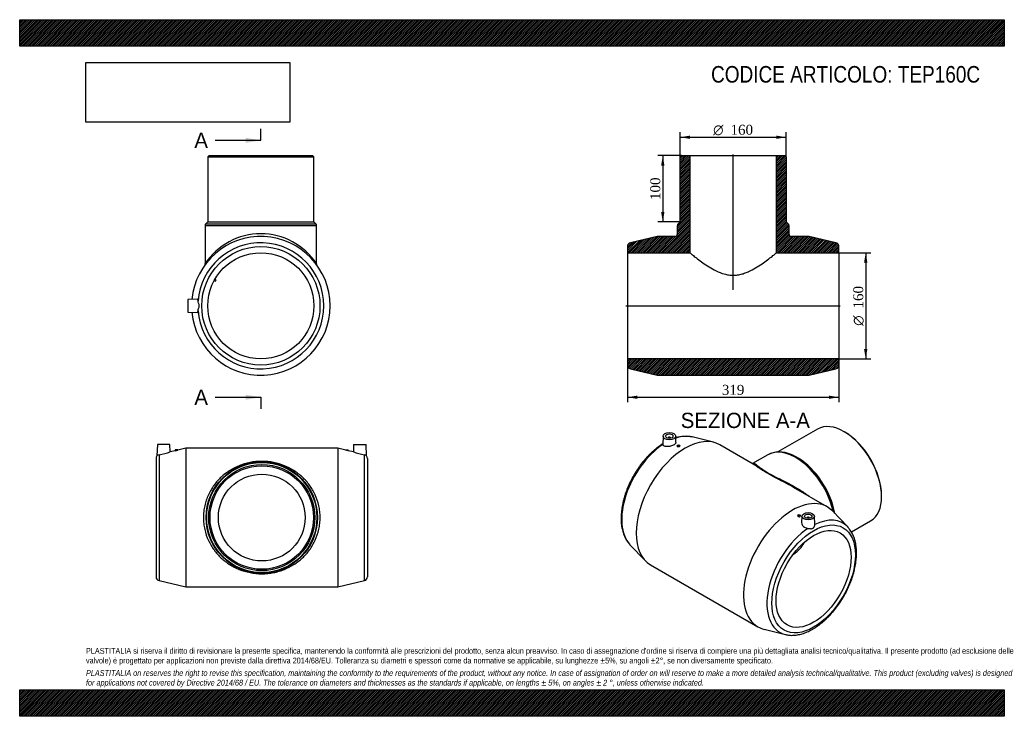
# Model space of a CAD drawing. Header units: millimetres. Extents: x 0 to 1485, y 0 to 1050.
import ezdxf
from ezdxf.enums import TextEntityAlignment as Align
from ezdxf.lldxf.tags import DXFTag

# ---------------------------------------------------------------- set-up
doc = ezdxf.new("R2010")
doc.units = ezdxf.units.MM
doc.header["$LTSCALE"] = 5
for name, color, linetype in [('Default', 7, 'Continuous'), ('DV4_Default', 7, 'Continuous'), ('TEP160C', 7, 'Continuous')]:
    doc.layers.add(name, color=color, linetype=linetype)
doc.styles.add('SEACAD_Solid_Edge_ANSI', font='seans.ttf')
doc.styles.add('SEACAD_Solid_Edge_ANSI1_Symbols', font='semeca1.ttf')
doc.styles.add('SEACAD_Times_New_Roman', font='times.ttf')
tags = doc.linetypes.add('CENTER2', pattern=[28.575, 19.05, -3.175, 3.175, -3.175]).pattern_tags.tags
tags[10:11] = [DXFTag(74, 4), DXFTag(75, 0), DXFTag(340, '0'), DXFTag(46, 0.0), DXFTag(50, 0.0), DXFTag(44, 0.0), DXFTag(45, 0.0)]
tags[8:9] = [DXFTag(74, 4), DXFTag(75, 0), DXFTag(340, '0'), DXFTag(46, 0.0), DXFTag(50, 0.0), DXFTag(44, 0.0), DXFTag(45, 0.0)]
tags[6:7] = [DXFTag(74, 4), DXFTag(75, 0), DXFTag(340, '0'), DXFTag(46, 0.0), DXFTag(50, 0.0), DXFTag(44, 0.0), DXFTag(45, 0.0)]
tags[4:5] = [DXFTag(74, 4), DXFTag(75, 0), DXFTag(340, '0'), DXFTag(46, 0.0), DXFTag(50, 0.0), DXFTag(44, 0.0), DXFTag(45, 0.0)]
doc.dimstyles.new('ANSImm', dxfattribs={"dimtxt": 15, "dimasz": 15, "dimexe": 7.5, "dimexo": 0, "dimgap": 3.75, "dimtad": 1, "dimdsep": 46, "dimtxsty": 'SEACAD_Times_New_Roman', "dimblk1": '_SE_FILLED', "dimblk2": '_SE_FILLED', "dimsah": 1, "dimcen": 7.5, "dimazin": 0, "dimtfac": 0.85, "dimtdec": 3, "dimtofl": 0, "dimtmove": 0, "dimatfit": 3, "dimfxl": 1, "dimarcsym": 0})
picture_1 = doc.add_image_def('image1.jpg', size_in_pixel=(4302, 1260))

# ---------------------------------------------------------------- blocks, each defined once
blk = doc.blocks.new('SE')
at = {"layer": 'TEP160C', "color": 7, "linetype": 'Continuous'}
for p, q in [((207.6, 409.6), (207, 392.6)), ((226.6, 409.6), (207.6, 409.6)), ((227, 398.5), (226.6, 409.6)), ((238.6, 401.6), (234.6, 401.6)), ((234.6, 401.6), (234.6, 400.3)), ((250.6, 404.1), (238.6, 401.2)), ((238.6, 401.3), (238.6, 401.6)), ((250.6, 404.1), (250.6, 195.1)), ((479.6, 404.1), (250.6, 404.1)), ((479.6, 404.1), (479.6, 195.1)), ((491.7, 401.2), (479.6, 404.1)), ((491.6, 401.6), (495.6, 401.6)), ((491.6, 401.6), (491.6, 401.3)), ((495.6, 400.3), (495.6, 401.6)), ((503.6, 409.6), (503.2, 398.5)), ((503.6, 409.6), (522.6, 409.6)), ((523.2, 392.6), (522.6, 409.6)), ((205.6, 388.7), (205.6, 210.4)), ((210.3, 394.3), (210.3, 204.6)), ((234.6, 400.3), (227, 398.5)), ((503.3, 398.5), (495.6, 400.3)), ((520, 204.6), (520, 394.3)), ((524.6, 388.7), (524.6, 210.4)), ((210.3, 204.6), (250.6, 195.1)), ((250.6, 195.1), (479.6, 195.1)), ((479.6, 195.1), (520, 204.6))]:
    blk.add_line(p, q, dxfattribs=at)
for radius in [84, 83.1, 80, 78, 65.4]:
    blk.add_circle((365.1, 299.6), radius, dxfattribs=at)
for centre, radius, start, end in [((211.5, 507.6), 109.7, 282.1679, 284.3136), ((211.6, 388.7), 6, 139.7896, 180), ((211.1, 388.8), 5.52, 98.5723, 137.062), ((192.7, 499.1), 106.3, 279.4842, 288.8145), ((537.5, 499.1), 106.3, 251.1855, 260.5158), ((519.2, 388.8), 5.52, 42.938, 81.4277), ((518.6, 388.7), 6, 0, 40.1833), ((211.6, 210.4), 6, 180, 256.7592), ((518.6, 210.4), 6, 283.2408, 0)]:
    blk.add_arc(centre, radius, start, end, dxfattribs=at)
for points, knots in [([(495.6, 400.3), (495.6, 400.3), (495.6, 400.3), (495.6, 400.3), (495.4, 400.4), (494.6, 400.5), (494.1, 400.7), (493, 400.9), (492.5, 401), (491.8, 401.2), (491.6, 401.3), (491.6, 401.3)], [0.1193909, 0.1193909, 0.1193909, 0.1193909, 0.125, 0.125, 0.25, 0.25, 0.375, 0.375, 0.5, 0.5, 0.6196019, 0.6196019, 0.6196019, 0.6196019]), ([(277.1, 299.6), (277.1, 302.6), (277.3, 305.6), (278, 311.6), (278.5, 314.5), (279.7, 320.3), (280.5, 323.1), (282.4, 328.6), (283.5, 331.3), (287.1, 339.1), (289.9, 344), (294.8, 350.6), (296.6, 352.8), (300.2, 356.8), (302.1, 358.8), (308, 364.2), (312.2, 367.5), (321.3, 373.3), (326.1, 375.7), (333.8, 378.8), (336.4, 379.7), (341.9, 381.4), (344.7, 382.1), (350.4, 383.2), (353.3, 383.6), (359.2, 384.2), (362.3, 384.3), (368.2, 384.3), (371.2, 384.2), (377.1, 383.6), (380.1, 383.1), (388.6, 381.4), (394, 379.8), (404.3, 375.6), (409.1, 373.2), (418.1, 367.4), (422.4, 364.2), (430.3, 356.8), (433.9, 352.8), (438.7, 346.2), (440.2, 343.9), (443, 339.1), (444.4, 336.5), (448, 328.7), (449.9, 323.2), (451.8, 314.6), (452.3, 311.6), (453, 305.6), (453.1, 302.7), (453.1, 296.7), (453, 293.7), (452.3, 287.7), (451.8, 284.8), (449.9, 276.1), (448.1, 270.7), (443.3, 260.2), (440.4, 255.4), (433.9, 246.4), (430.3, 242.3), (422.4, 235), (418.2, 231.7), (409.1, 225.9), (404.2, 223.5), (396.6, 220.4), (393.9, 219.4), (388.5, 217.8), (385.7, 217.1), (380, 216), (377.1, 215.6), (371.1, 215), (368.1, 214.8), (362.1, 214.8), (359.1, 215), (353.2, 215.6), (350.3, 216), (341.7, 217.7), (336.3, 219.3), (328.6, 222.4), (326.1, 223.6), (321.3, 226.1), (318.9, 227.4), (312.2, 231.7), (307.9, 234.9), (300, 242.3), (296.4, 246.3), (290, 255.2), (287.1, 259.9), (282.3, 270.4), (280.4, 275.9), (278.5, 284.6), (278, 287.5), (277.3, 293.5), (277.1, 296.5), (277.1, 299.6)], [0, 0, 0, 0, 0.015625, 0.015625, 0.03125, 0.03125, 0.046875, 0.046875, 0.0625, 0.0625, 0.09375, 0.09375, 0.109375, 0.109375, 0.125, 0.125, 0.15625, 0.15625, 0.1875, 0.1875, 0.203125, 0.203125, 0.21875, 0.21875, 0.234375, 0.234375, 0.25, 0.25, 0.265625, 0.265625, 0.28125, 0.28125, 0.3125, 0.3125, 0.34375, 0.34375, 0.375, 0.375, 0.40625, 0.40625, 0.421875, 0.421875, 0.4375, 0.4375, 0.46875, 0.46875, 0.484375, 0.484375, 0.5, 0.5, 0.515625, 0.515625, 0.53125, 0.53125, 0.5625, 0.5625, 0.59375, 0.59375, 0.625, 0.625, 0.65625, 0.65625, 0.6875, 0.6875, 0.703125, 0.703125, 0.71875, 0.71875, 0.734375, 0.734375, 0.75, 0.75, 0.765625, 0.765625, 0.78125, 0.78125, 0.8125, 0.8125, 0.828125, 0.828125, 0.84375, 0.84375, 0.875, 0.875, 0.90625, 0.90625, 0.9375, 0.9375, 0.96875, 0.96875, 0.984375, 0.984375, 1, 1, 1, 1])]:
    blk.add_open_spline(points, degree=3, knots=knots, dxfattribs=at)
blk = doc.blocks.new('SE1')
at = {"layer": 'TEP160C', "color": 7, "linetype": 'Continuous'}
for p, q in [((1203.3, 433), (1143.6, 398.5)), ((970.4, 422.4), (969.9, 409.9)), ((977.9, 419.7), (977.9, 419.2)), ((981.9, 419.2), (981.9, 419.7)), ((989.8, 412.6), (989.4, 422.4)), ((1046.4, 413.1), (1014, 421)), ((1244.7, 428.2), (1243.3, 429)), ((991.7, 407.8), (991.7, 406.9)), ((995.7, 407.4), (995.7, 407.8)), ((1106.4, 380.1), (1055.9, 409.3)), ((1128.3, 394.3), (1105.4, 381.1)), ((1174, 389), (1171.8, 390.3)), ((1217.8, 315.8), (1167.3, 345)), ((1299.9, 331.1), (1299.9, 332.7)), ((1173.4, 302.9), (1173.4, 302.5)), ((1177.4, 302), (1177.4, 302.9)), ((1179.7, 301.6), (1179.3, 291.9)), ((1187.2, 298.9), (1187.2, 298.4)), ((1191.2, 298.4), (1191.2, 298.9)), ((1199.3, 289.1), (1198.7, 301.6)), ((1248.8, 285.4), (1225.8, 309.5)), ((1254.5, 277.8), (1283.3, 294.4)), ((920.3, 258.7), (943.4, 234.6)), ((951.4, 228.3), (1113.3, 134.8)), ((1122.7, 131.1), (1155.2, 123.2))]:
    blk.add_line(p, q, dxfattribs=at)
for centre, radius, start, end in [((1003.7, 367.2), 54.7, 79.096, 105.0311), ((1146.1, 359.6), 38.9, 63.7585, 117.4464)]:
    blk.add_arc(centre, radius, start, end, dxfattribs=at)
for centre, major_axis, start_param, end_param in [((1243.3, 363.7), (-40, 69.3), 3.141593, 6.283185), ((1003.6, 318.8), (-52.2, -90.5), 3.141593, 6.283185), ((979.9, 419.7), (-2, 0), 2.647628, 6.283185), ((979.9, 419.7), (-2, 0), 0, 0.493965), ((975.1, 335.3), (-47.5, -82.3), 3.308751, 3.709609), ((1244.7, 364.5), (39, -67.5), 0.785398, 2.356194), ((975.1, 335.3), (-47.5, -82.3), 4.004002, 6.110474), ((1170.3, 321.6), (-42, 72.7), 4.211328, 6.283185), ((1171.8, 322.4), (41.6, -72), 2.023431, 2.499813), ((1174, 323.7), (-40, 69.3), 4.14378, 5.497787), ((1171.8, 322.4), (41.6, -72), 1.124306, 2.023431), ((1165.5, 225.3), (-52.2, -90.5), 2.974434, 6.283185), ((1171.8, 322.4), (41.6, -72), 1.036136, 1.124306), ((1189.2, 298.9), (2, 0), 0, 3.635557), ((1189.2, 298.9), (2, 0), 5.789221, 6.283185), ((1194.1, 208.8), (-47.5, -82.3), 2.974434, 3.84998), ((1194.1, 208.8), (-47.5, -82.3), 4.004002, 6.450344), ((1194.1, 208.8), (-47.5, -82.3), -3.315002, -3.308751), ((975.1, 335.3), (-47.5, -82.3), -0.172711, -0.167158), ((1165.5, 225.3), (-52.2, -90.5), 0, 0.167158), ((1194.1, 208.8), (-47.5, -82.3), 0.167158, 0.170919)]:
    blk.add_ellipse(centre, major_axis=major_axis, ratio=0.57735, start_param=start_param, end_param=end_param, dxfattribs=at)
for centre, major_axis in [((979.9, 422.3), (-9.5, 0)), ((979.9, 422.3), (-5.75, 0)), ((993.7, 407.8), (-2, 0)), ((1197.4, 207), (-44.6, -77.2)), ((1175.4, 302.9), (2, 0)), ((1189.2, 301.5), (9.5, 0)), ((1189.2, 301.5), (5.75, 0)), ((1197.4, 207), (-40, -69.3))]:
    blk.add_ellipse(centre, major_axis=major_axis, ratio=0.57735, dxfattribs=at)
for points, knots in [([(969.9, 410.9), (969.1, 410.3), (967, 408.9), (963.8, 406.7), (960.1, 403.9), (956.6, 400.9), (953.1, 397.7), (949.6, 394.4), (946.3, 390.9), (943, 387.2), (939.8, 383.4), (936.8, 379.4), (933.8, 375.3), (930.9, 371.1), (928.2, 366.8), (925.7, 362.5), (923.2, 358), (920.9, 353.5), (918.8, 348.9), (916.8, 344.3), (915, 339.6), (913.4, 335), (911.9, 330.3), (910.6, 325.6), (909.5, 321), (908.6, 316.4), (907.9, 311.8), (907.4, 307.3), (907.1, 302.9), (907, 298.6), (907.1, 294.3), (907.3, 290.2), (907.8, 286.2), (908.6, 282.3), (909.5, 278.6), (910.6, 275), (911.9, 271.6), (913.4, 268.4), (915.1, 265.4), (917, 262.6), (918.7, 260.5), (919.7, 259.4), (920.1, 259)], [0.0100899, 0.0100899, 0.0100899, 0.0100899, 0.0274254, 0.0528466, 0.0782526, 0.1036402, 0.1290081, 0.1543561, 0.1796851, 0.2049967, 0.2302929, 0.255576, 0.2808485, 0.306113, 0.3313722, 0.356629, 0.381886, 0.4071455, 0.4324099, 0.4576822, 0.4829651, 0.5082614, 0.5335738, 0.5589049, 0.5842572, 0.6096325, 0.6350325, 0.6604578, 0.6859081, 0.7113815, 0.7368738, 0.7623781, 0.7878802, 0.8133628, 0.8388043, 0.8641779, 0.8894531, 0.9145976, 0.9395807, 0.9643782, 0.9889766, 1, 1, 1, 1]), ([(989.8, 412.6), (989.9, 412.3), (989.8, 412), (989.3, 410.9), (988.3, 410.1), (985.5, 408.4), (983.7, 407.7), (979.9, 406.7), (978, 406.4), (974.4, 406.5), (972.9, 406.8), (970.6, 407.9), (970, 408.7), (969.9, 409.7)], [0.3285495, 0.3285495, 0.3285495, 0.3285495, 0.375, 0.375, 0.5, 0.5, 0.625, 0.625, 0.75, 0.75, 0.875, 0.875, 1, 1, 1, 1]), ([(995.7, 407.4), (995.7, 407.4), (995.7, 407.4), (995.7, 407.2), (995.5, 406.9), (994.7, 406.5), (994.2, 406.3), (993.1, 406.2), (992.6, 406.2), (991.9, 406.5), (991.7, 406.7), (991.7, 406.9)], [0.4952465, 0.4952465, 0.4952465, 0.4952465, 0.5, 0.5, 0.625, 0.625, 0.75, 0.75, 0.875, 0.875, 1, 1, 1, 1]), ([(1105.4, 381.1), (1105.4, 381.1), (1105.3, 381), (1105.1, 381), (1105, 380.9)], [0, 0, 0, 0, 0.0208077, 0.2028672, 0.2028672, 0.2028672, 0.2028672]), ([(1105.4, 381.1), (1105.5, 381.1), (1105.5, 381.1), (1105.9, 381.3), (1106.3, 381.4), (1107.2, 381.3), (1107.7, 381.1), (1109.3, 380.4), (1110.6, 379.4), (1114.1, 376.8), (1116.2, 375.2), (1120.4, 372.3), (1121.9, 371.2), (1125.4, 369), (1127.3, 367.8), (1131.4, 365.4), (1133.7, 364.2), (1138.4, 361.7), (1140.8, 360.4), (1145.9, 357.9), (1148.5, 356.6), (1153.7, 353.9), (1156.3, 352.6), (1164.1, 348.6), (1169.2, 345.8), (1179.2, 339.8), (1184.1, 336.6), (1189.5, 332.5), (1190.4, 331.8), (1191.3, 331.1)], [0.6235103, 0.6235103, 0.6235103, 0.6235103, 0.625, 0.625, 0.640625, 0.640625, 0.65625, 0.65625, 0.6875, 0.6875, 0.71875, 0.71875, 0.734375, 0.734375, 0.75, 0.75, 0.765625, 0.765625, 0.78125, 0.78125, 0.796875, 0.796875, 0.8125, 0.8125, 0.84375, 0.84375, 0.875, 0.875, 0.8813644, 0.8813644, 0.8813644, 0.8813644]), ([(1153.9, 352.3), (1152.5, 353.1), (1151.1, 353.8), (1147, 355.9), (1144.4, 357.3), (1139.3, 359.9), (1136.9, 361.2), (1132.1, 363.8), (1129.8, 365.1), (1125.6, 367.5), (1123.7, 368.7), (1120, 370.9), (1118.4, 372), (1113.9, 375), (1111.5, 376.7), (1108.4, 378.9), (1107.3, 379.6), (1106.4, 380.2)], [0.1947304, 0.1947304, 0.1947304, 0.1947304, 0.203125, 0.203125, 0.21875, 0.21875, 0.234375, 0.234375, 0.25, 0.25, 0.265625, 0.265625, 0.28125, 0.28125, 0.3125, 0.3125, 0.3314626, 0.3314626, 0.3314626, 0.3314626]), ([(1167.3, 345), (1164.1, 346.9), (1160.8, 348.6), (1156.3, 351.1), (1155.1, 351.7), (1153.9, 352.3)], [0.16804089, 0.16804089, 0.16804089, 0.16804089, 0.1875, 0.1875, 0.19473045, 0.19473045, 0.19473045, 0.19473045]), ([(1173.4, 302.5), (1173.4, 302.5), (1173.4, 302.5), (1173.5, 302.1), (1173.7, 301.7), (1174.5, 301.1), (1175, 300.9), (1175.5, 300.8)], [0.7435852, 0.7435852, 0.7435852, 0.7435852, 0.75, 0.75, 0.875, 0.875, 1, 1, 1, 1]), ([(1175.5, 300.8), (1176, 300.7), (1176.5, 300.8), (1177.3, 301.3), (1177.4, 301.6), (1177.4, 302)], [0, 0, 0, 0, 0.125, 0.125, 0.2434639, 0.2434639, 0.2434639, 0.2434639]), ([(1155.4, 123.1), (1156.3, 122.9), (1158, 122.5), (1161.1, 122.1), (1164.4, 122), (1167.8, 122.1), (1171.3, 122.4), (1174.8, 123), (1178.4, 123.9), (1182.1, 125), (1185.8, 126.3), (1189.5, 127.9), (1193.2, 129.8), (1196.9, 131.8), (1200.6, 134.1), (1204.3, 136.6), (1207.9, 139.4), (1211.5, 142.3), (1215, 145.4), (1218.4, 148.7), (1221.8, 152.1), (1225.1, 155.8), (1228.3, 159.5), (1231.4, 163.4), (1234.4, 167.5), (1237.3, 171.6), (1240.1, 175.9), (1242.7, 180.3), (1245.2, 184.7), (1247.5, 189.2), (1249.7, 193.8), (1251.7, 198.4), (1253.6, 203), (1255.3, 207.7), (1256.8, 212.4), (1258.2, 217), (1259.3, 221.7), (1260.3, 226.3), (1261, 230.8), (1261.6, 235.4), (1262, 239.8), (1262.2, 244.2), (1262.2, 248.4), (1261.9, 252.6), (1261.5, 256.7), (1260.9, 260.6), (1260, 264.4), (1259, 268), (1257.7, 271.4), (1256.3, 274.7), (1254.6, 277.8), (1252.8, 280.6), (1250.9, 283.1), (1249.7, 284.4), (1249.1, 285.1)], [0, 0, 0, 0, 0.014328, 0.032959, 0.051723, 0.070631, 0.089683, 0.108869, 0.128171, 0.14757, 0.167042, 0.186565, 0.206121, 0.225694, 0.245271, 0.264843, 0.284405, 0.303953, 0.323486, 0.343003, 0.362506, 0.381995, 0.401471, 0.420937, 0.440394, 0.459844, 0.47929, 0.498733, 0.518175, 0.537619, 0.557066, 0.576518, 0.595978, 0.615447, 0.634928, 0.654423, 0.673934, 0.693461, 0.713008, 0.732574, 0.752159, 0.771763, 0.791383, 0.811013, 0.830647, 0.850269, 0.869866, 0.889418, 0.908902, 0.928293, 0.947567, 0.966704, 0.985689, 1, 1, 1, 1]), ([(1179.3, 291.9), (1179.3, 290.8), (1179.5, 289.8), (1180.7, 287.4), (1181.9, 286.1), (1185.1, 284.1), (1187, 283.4), (1188.9, 283.2)], [0.6611023, 0.6611023, 0.6611023, 0.6611023, 0.75, 0.75, 0.875, 0.875, 1, 1, 1, 1]), ([(1188.9, 283.2), (1189.6, 283.1), (1190.3, 283), (1191.6, 282.9), (1192.3, 282.8), (1193.6, 282.8), (1194.2, 282.8), (1195.3, 283), (1195.9, 283.2), (1196.6, 283.6), (1196.9, 283.8), (1197.3, 284.2), (1197.5, 284.4), (1197.9, 284.8), (1198, 285.1), (1198.3, 285.6), (1198.5, 285.8), (1198.7, 286.3), (1198.8, 286.6), (1199, 287.1), (1199.1, 287.4), (1199.2, 288.2), (1199.3, 288.7), (1199.3, 289.2)], [0, 0, 0, 0, 0.125, 0.125, 0.25, 0.25, 0.375, 0.375, 0.5, 0.5, 0.5625, 0.5625, 0.625, 0.625, 0.6875, 0.6875, 0.75, 0.75, 0.8125, 0.8125, 0.875, 0.875, 1, 1, 1, 1]), ([(1167, 244.3), (1168.9, 245.6), (1170.8, 247), (1174, 249.7), (1175.4, 251.1), (1178, 253.9), (1179.2, 255.4), (1181.5, 258.7), (1182.6, 260.4), (1183.5, 262.2)], [0.38801469, 0.38801469, 0.38801469, 0.38801469, 0.40625, 0.40625, 0.421875, 0.421875, 0.4375, 0.4375, 0.45435367, 0.45435367, 0.45435367, 0.45435367])]:
    blk.add_open_spline(points, degree=3, knots=knots, dxfattribs=at)
blk.add_open_spline([(969.9, 409.7), (969.9, 409.7), (969.9, 409.8), (969.9, 409.9)], degree=3, dxfattribs=at)
blk = doc.blocks.new('SE2')
at = {"layer": 'TEP160C', "color": 7, "linetype": 'Continuous'}
for p, q in [((285.7, 845.2), (283.7, 843.2)), ((283.7, 843.2), (443.7, 843.2)), ((283.7, 843.2), (283.7, 745.2)), ((285.7, 845.2), (441.7, 845.2)), ((443.7, 843.2), (441.7, 845.2)), ((443.7, 745.2), (443.7, 843.2)), ((283.7, 745.2), (280.6, 742.1)), ((283.7, 745.2), (443.7, 745.2)), ((446.8, 742.1), (443.7, 745.2)), ((279.7, 740), (447.7, 740)), ((279.7, 740), (279.7, 682.3)), ((280.6, 742.1), (446.8, 742.1)), ((447.7, 682.2), (447.7, 740)), ((293.4, 657), (295.2, 656)), ((296.1, 657.8), (294.4, 658.7)), ((295.2, 656), (296.1, 657.8)), ((267.6, 628.7), (253.7, 628.2)), ((253.7, 628.2), (253.7, 609.2)), ((253.7, 609.2), (267.6, 608.8))]:
    blk.add_line(p, q, dxfattribs=at)
for radius in [89.2, 80]:
    blk.add_circle((363.7, 618.7), radius, dxfattribs=at)
for centre, radius, start, end in [((282.7, 740), 3, 135, 180), ((444.7, 740), 3, 0, 45), ((363.7, 618.7), 104.5, 0, 174.6696), ((363.7, 618.7), 95, 184.4124, 175.5876), ((363.7, 626.6), 100.7, 33.5006, 146.4994), ((275.8, 682.2), 3.88, 326.9761, 1.3145), ((451.6, 682.2), 3.86, 179.0544, 213.6445), ((363.7, 618.7), 104.5, 185.3304, 0)]:
    blk.add_arc(centre, radius, start, end, dxfattribs=at)
for points, knots in [([(269, 626.1), (268.7, 627.4), (268.4, 628.3), (267.9, 628.7), (267.7, 628.7), (267.6, 628.7)], [0, 0, 0, 0, 0.125, 0.125, 0.1631013, 0.1631013, 0.1631013, 0.1631013]), ([(269, 611.4), (269.1, 612.4), (269.5, 613.5), (270.3, 616), (270.7, 617.3), (270.7, 620.1), (270.3, 621.5), (269.5, 624), (269.1, 625.1), (269, 626.1)], [0, 0, 0, 0, 0.25, 0.25, 0.5, 0.5, 0.75, 0.75, 1, 1, 1, 1]), ([(267.6, 608.8), (267.7, 608.8), (267.9, 608.8), (268.4, 609.2), (268.7, 610.1), (269, 611.4)], [0.8372245, 0.8372245, 0.8372245, 0.8372245, 0.875, 0.875, 1, 1, 1, 1])]:
    blk.add_open_spline(points, degree=3, knots=knots, dxfattribs=at)
blk = doc.blocks.new('SE4')
at = {"color": 7, "linetype": 'Continuous', "style": 'SEACAD_Solid_Edge_ANSI'}
blk.add_text('A', height=23, dxfattribs=at).set_placement((263.4, 879.7), align=Align.TOP_LEFT)
blk = doc.blocks.new('SE5')
at = {"color": 7, "linetype": 'Continuous', "style": 'SEACAD_Solid_Edge_ANSI'}
blk.add_text('A', height=23, dxfattribs=at).set_placement((263.4, 492.4), align=Align.TOP_LEFT)
blk = doc.blocks.new('SEANNOT_GROUP')
at = {"linetype": 'Continuous'}
blk.add_hatch(color=7, dxfattribs=at).paths.add_polyline_path([(340.7, 864.3), (363.7, 868.2), (340.7, 872)])
at = {"color": 7, "linetype": 'Continuous'}
blk.add_lwpolyline([(294.7, 868.2), (363.7, 868.2)], dxfattribs=at)
blk = doc.blocks.new('SEANNOT_GROUP1')
at = {"linetype": 'Continuous'}
blk.add_hatch(color=7, dxfattribs=at).paths.add_polyline_path([(340.7, 477.1), (363.7, 480.9), (340.7, 484.7)])
at = {"color": 7, "linetype": 'Continuous'}
blk.add_lwpolyline([(294.7, 480.9), (363.7, 480.9)], dxfattribs=at)
blk = doc.blocks.new('SE3')
at = {"layer": 'Default', "color": 7, "linetype": 'CENTER2'}
for p, q in [((363.7, 868.2), (363.7, 885.4)), ((363.7, 480.9), (363.7, 463.7))]:
    blk.add_line(p, q, dxfattribs=at)
at = {"layer": 'Default', "color": 7, "linetype": 'CENTER2', "const_width": 0.0001}
blk.add_lwpolyline([(363.7, 868.2), (363.7, 480.9)], dxfattribs=at)
at = {"layer": 'Default'}
for name in ['SE4', 'SEANNOT_GROUP', 'SE5', 'SEANNOT_GROUP1']:
    blk.add_blockref(name, (0, 0), dxfattribs=at)
blk = doc.blocks.new('SE6')
at = {"layer": 'TEP160C', "linetype": 'Continuous'}
h = blk.add_hatch(dxfattribs=at)
h.set_pattern_fill('LINE', scale=0.629921, angle=45, style=0)
edge = h.paths.add_edge_path()
edge.add_line((996.1, 843.2), (996.1, 745.2))
edge.add_line((996.1, 745.2), (992.9, 742.1))
edge.add_arc((995.1, 740), 3, 135, 180)
edge.add_line((992.1, 740), (992.1, 727.2))
edge.add_arc((988.1, 727.2), 4, 270, 360, ccw=False)
edge.add_line((988.1, 723.2), (961.6, 723.2))
edge.add_line((961.6, 723.2), (921.2, 713.7))
edge.add_arc((922.6, 707.9), 6, 103.2408, 180)
edge.add_line((916.6, 707.9), (916.6, 698.7))
edge.add_line((916.6, 698.7), (1010.7, 698.7))
edge.add_line((1010.7, 698.7), (1010.7, 845.2))
edge.add_line((1010.7, 845.2), (998.1, 845.2))
edge.add_line((998.1, 845.2), (996.1, 843.2))
h = blk.add_hatch(dxfattribs=at)
h.set_pattern_fill('LINE', scale=0.629921, angle=45, style=0)
edge = h.paths.add_edge_path()
edge.add_line((1156.1, 843.2), (1154.1, 845.2))
edge.add_line((1154.1, 845.2), (1141.5, 845.2))
edge.add_line((1141.5, 845.2), (1141.5, 698.7))
edge.add_line((1141.5, 698.7), (1235.6, 698.7))
edge.add_line((1235.6, 698.7), (1235.6, 707.9))
edge.add_arc((1229.6, 707.9), 6, 0, 76.7592)
edge.add_line((1230.9, 713.7), (1190.6, 723.2))
edge.add_line((1190.6, 723.2), (1164.1, 723.2))
edge.add_arc((1164.1, 727.2), 4, 180, 270, ccw=False)
edge.add_line((1160.1, 727.2), (1160.1, 740))
edge.add_arc((1157.1, 740), 3, 0, 45)
edge.add_line((1159.2, 742.1), (1156.1, 745.2))
edge.add_line((1156.1, 745.2), (1156.1, 843.2))
h = blk.add_hatch(dxfattribs=at)
h.set_pattern_fill('LINE', scale=0.629921, angle=45, style=0)
edge = h.paths.add_edge_path()
edge.add_line((916.6, 538.7), (916.6, 529.6))
edge.add_arc((922.6, 529.6), 6, 180, 256.7592)
edge.add_line((921.2, 523.7), (961.6, 514.2))
edge.add_line((961.6, 514.2), (1190.6, 514.2))
edge.add_line((1190.6, 514.2), (1230.9, 523.7))
edge.add_arc((1229.6, 529.6), 6, 283.2408, 360)
edge.add_line((1235.6, 529.6), (1235.6, 538.7))
edge.add_line((1235.6, 538.7), (916.6, 538.7))
at = {"layer": 'DV4_Default', "color": 7, "linetype": 'CENTER2'}
for p, q in [((1076.1, 643), (1076.1, 847)), ((914.2, 618.7), (1237.3, 618.7))]:
    blk.add_line(p, q, dxfattribs=at)
at = {"layer": 'TEP160C', "color": 7, "linetype": 'Continuous'}
for p, q in [((996.1, 843.2), (998.1, 845.2)), ((996.1, 745.2), (996.1, 843.2)), ((998.1, 845.2), (1010.7, 845.2)), ((1010.7, 845.2), (1141.5, 845.2)), ((1010.7, 845.2), (1010.7, 698.7)), ((1141.5, 845.2), (1154.1, 845.2)), ((1141.5, 698.7), (1141.5, 845.2)), ((1154.1, 845.2), (1156.1, 843.2)), ((1156.1, 843.2), (1156.1, 745.2)), ((992.9, 742.1), (996.1, 745.2)), ((1156.1, 745.2), (1159.2, 742.1)), ((992.1, 727.2), (992.1, 740)), ((1160.1, 740), (1160.1, 727.2)), ((961.6, 723.2), (921.2, 713.7)), ((988.1, 723.2), (961.6, 723.2)), ((1190.6, 723.2), (1164.1, 723.2)), ((1230.9, 713.7), (1190.6, 723.2)), ((916.6, 707.9), (916.6, 698.7)), ((916.6, 698.7), (916.6, 538.7)), ((916.6, 698.7), (1010.7, 698.7)), ((1141.5, 698.7), (1235.6, 698.7)), ((1235.6, 698.7), (1235.6, 707.9)), ((1235.6, 698.7), (1235.6, 538.7)), ((916.6, 538.7), (916.6, 529.6)), ((1235.6, 538.7), (916.6, 538.7)), ((1235.6, 529.6), (1235.6, 538.7)), ((921.2, 523.7), (961.6, 514.2)), ((1190.6, 514.2), (1230.9, 523.7)), ((961.6, 514.2), (1190.6, 514.2))]:
    blk.add_line(p, q, dxfattribs=at)
for centre, radius, start, end in [((995.1, 740), 3, 135, 180), ((1157.1, 740), 3, 0, 45), ((922.6, 707.9), 6, 103.2408, 180), ((988.1, 727.2), 4, 270, 0), ((1164.1, 727.2), 4, 180, 270), ((1229.6, 707.9), 6, 0, 76.7592), ((922.6, 529.6), 6, 180, 256.7592), ((1229.6, 529.6), 6, 283.2408, 0)]:
    blk.add_arc(centre, radius, start, end, dxfattribs=at)
blk.add_open_spline([(1010.7, 698.7), (1010.7, 698.7), (1011.1, 698.3), (1012.5, 697.2), (1013.1, 696.8), (1014.5, 695.7), (1015.2, 695), (1017, 693.7), (1017.9, 692.9), (1020, 691.3), (1021.1, 690.4), (1024.7, 687.7), (1027.4, 685.7), (1033.2, 681.7), (1036.3, 679.5), (1043, 675.4), (1046.6, 673.3), (1054.2, 669.6), (1058.3, 667.9), (1064.8, 666.1), (1067, 665.6), (1071.5, 665), (1073.8, 664.8), (1078.4, 664.8), (1080.6, 665), (1085.1, 665.6), (1087.4, 666.1), (1091.7, 667.3), (1093.7, 668.1), (1097.8, 669.7), (1099.8, 670.6), (1105.6, 673.4), (1109.1, 675.4), (1115.8, 679.5), (1119, 681.7), (1124.8, 685.8), (1127.4, 687.7), (1132.2, 691.3), (1134.3, 693), (1137.8, 695.7), (1139.1, 696.8), (1141, 698.4), (1141.5, 698.7), (1141.5, 698.7)], degree=3, knots=[0, 0, 0, 0, 0.0625, 0.0625, 0.09375, 0.09375, 0.125, 0.125, 0.15625, 0.15625, 0.1875, 0.1875, 0.25, 0.25, 0.3125, 0.3125, 0.375, 0.375, 0.4375, 0.4375, 0.46875, 0.46875, 0.5, 0.5, 0.53125, 0.53125, 0.5625, 0.5625, 0.59375, 0.59375, 0.625, 0.625, 0.6875, 0.6875, 0.75, 0.75, 0.8125, 0.8125, 0.875, 0.875, 0.9375, 0.9375, 1, 1, 1, 1], dxfattribs=at)
blk = doc.blocks.new('DMBLK21')
at = {"layer": 'Default', "linetype": 'Continuous'}
for points in [[(931.6, 478.4), (931.6, 483.4), (916.6, 480.9)], [(1220.6, 478.4), (1235.6, 480.9), (1220.6, 483.4)]]:
    blk.add_hatch(color=7, dxfattribs=at).paths.add_polyline_path(points)
at = {"layer": 'Default', "color": 7, "linetype": 'Continuous'}
for p, q in [((916.6, 538.7), (916.6, 473.4)), ((1235.6, 538.7), (1235.6, 473.4)), ((916.6, 480.9), (1235.6, 480.9))]:
    blk.add_line(p, q, dxfattribs=at)
at = {"layer": 'Default', "color": 7, "linetype": 'Continuous', "style": 'SEACAD_Times_New_Roman'}
blk.add_text('319', height=15, dxfattribs=at).set_placement((1059, 499.6), align=Align.TOP_LEFT)
blk = doc.blocks.new('_SE_FILLED')
at = {"color": 0}
blk.add_line((0, 0), (-1, 0), dxfattribs=at)
blk.add_solid([(0, 0), (-1, -0.1665), (-1, 0.1665), (0, 0)], dxfattribs=at)
blk = doc.blocks.new('GDimGGroup')
at = {"layer": 'Default', "linetype": 'Continuous'}
for points in [[(1278.5, 683.7), (1276, 698.7), (1273.5, 683.7)], [(1278.5, 553.7), (1273.5, 553.7), (1276, 538.7)]]:
    blk.add_hatch(color=7, dxfattribs=at).paths.add_polyline_path(points)
at = {"layer": 'Default', "color": 7, "linetype": 'Continuous'}
for p, q in [((1235.6, 698.7), (1283.5, 698.7)), ((1276, 698.7), (1276, 538.7)), ((1235.6, 538.7), (1283.5, 538.7))]:
    blk.add_line(p, q, dxfattribs=at)
for s, style, p in [('160', 'SEACAD_Times_New_Roman', (1257.2, 614.7)), ('O', 'SEACAD_Solid_Edge_ANSI1_Symbols', (1257.2, 588.6))]:
    blk.add_text(s, height=15, rotation=90, dxfattribs=dict(at, style=style)).set_placement(p, align=Align.TOP_LEFT)
blk = doc.blocks.new('GDimGGroup1')
at = {"layer": 'Default', "linetype": 'Continuous'}
for points in [[(1011.1, 875.3), (996.1, 872.8), (1011.1, 870.3)], [(1141.1, 875.3), (1141.1, 870.3), (1156.1, 872.8)]]:
    blk.add_hatch(color=7, dxfattribs=at).paths.add_polyline_path(points)
at = {"layer": 'Default', "color": 7, "linetype": 'Continuous'}
for p, q in [((996.1, 843.2), (996.1, 880.3)), ((1156.1, 843.2), (1156.1, 880.3)), ((996.1, 872.8), (1156.1, 872.8))]:
    blk.add_line(p, q, dxfattribs=at)
for s, style, p in [('O', 'SEACAD_Solid_Edge_ANSI1_Symbols', (1045.9, 891.6)), ('160', 'SEACAD_Times_New_Roman', (1072.1, 891.6))]:
    blk.add_text(s, height=15, dxfattribs=dict(at, style=style)).set_placement(p, align=Align.TOP_LEFT)
blk = doc.blocks.new('DMBLK22')
at = {"layer": 'Default', "linetype": 'Continuous'}
for points in [[(967.4, 830.2), (972.4, 830.2), (969.9, 845.2)], [(967.4, 760.2), (969.9, 745.2), (972.4, 760.2)]]:
    blk.add_hatch(color=7, dxfattribs=at).paths.add_polyline_path(points)
at = {"layer": 'Default', "color": 7, "linetype": 'Continuous'}
for p, q in [((998.1, 845.2), (962.4, 845.2)), ((969.9, 845.2), (969.9, 745.2)), ((996.1, 745.2), (962.4, 745.2))]:
    blk.add_line(p, q, dxfattribs=at)
at = {"layer": 'Default', "color": 7, "linetype": 'Continuous', "style": 'SEACAD_Times_New_Roman'}
blk.add_text('100', height=15, rotation=90, dxfattribs=at).set_placement((951.1, 778.2), align=Align.TOP_LEFT)

msp = doc.modelspace()

# ---------------------------------------------------------------- hatches: boundary and pattern name
at = {"layer": 'Default', "linetype": 'Continuous'}
h = msp.add_hatch(dxfattribs=at)
h.set_pattern_fill('LINE', scale=0.629921, angle=45, style=0)
h.paths.add_polyline_path([(1485, 1010), (1485, 1050), (0, 1050), (0, 1010)])
for points in [[(1485, 1010), (1485, 1050), (0, 1050), (0, 1010)], [(1485, 0), (1485, 40), (0, 40), (0, 0)]]:
    msp.add_hatch(color=7, dxfattribs=at).paths.add_polyline_path(points)
h = msp.add_hatch(dxfattribs=at)
h.set_pattern_fill('LINE', scale=0.629921, angle=45, style=0)
h.paths.add_polyline_path([(1485, 0), (1485, 40), (0, 40), (0, 0)])

# ---------------------------------------------------------------- linework, layer by layer
at = {"layer": 'Default', "color": 7, "linetype": 'Continuous'}
for p, q in [((0, 1050), (1485, 1050)), ((0, 1010), (0, 1050)), ((1485, 1050), (1485, 1010)), ((1485, 1010), (0, 1010)), ((0, 40), (1485, 40)), ((0, 0), (0, 40)), ((1485, 40), (1485, 0)), ((1485, 0), (0, 0))]:
    msp.add_line(p, q, dxfattribs=at)

# ---------------------------------------------------------------- block references
at = {"layer": 'Default'}
for name in ['GDimGGroup1', 'SE3', 'SE6', 'SE2', 'GDimGGroup', 'SE1', 'SE']:
    msp.add_blockref(name, (0, 0), dxfattribs=at)

# ---------------------------------------------------------------- texts
at = {"layer": 'Default', "color": 7, "linetype": 'Continuous', "style": 'SEACAD_Solid_Edge_ANSI'}
msp.add_text('SEZIONE A-A', height=23, dxfattribs=at).set_placement((996.975, 457.541), align=Align.TOP_LEFT)
at = {"layer": 'Default', "attachment_point": 1}
for s, insert, char_height, width in [('{\\fArial Narrow|b0||i0||c0|p34;\\C7;\\H25.;\\W1.;CODICE ARTICOLO: TEP160C}', (1042.729, 980.168), 25, 424.05062), ("{\\fArial Narrow|b0||i0||c0|p34;\\C7;\\H8.75;\\W1.;PLASTITALIA si riserva il diritto di revisionare la presente specifica, mantenendo la conformità alle prescrizioni del prodotto, senza alcun preavviso. In caso di assegnazione d'ordine si riserva di compiere una più dettagliata analisi tecnico/qualitativa. Il presente prodotto (ad esclusione delle \\P}{\\fArial Narrow|b0||i0||c0|p34;\\C7;\\H8.75;\\W1.;valvole) è progettato per applicazioni non previste dalla direttiva 2014/68/EU. Tolleranza su diametri e spessori come da normative se applicabile, su lunghezze ±5%, su angoli ±2°, se non diversamente specificato.\\P}{\\fArial Narrow|b0||i0||c0|p34;\\C7;\\H2.5;\\W1.;   \\P}{\\fArial Narrow|b0||i1||c0|p34;\\C7;\\H8.75;\\W1.;PLASTITALIA on reserves the right to revise this specification, maintaining the conformity to the requirements of the product, without any notice. In case of assignation of order on will reserve to make a more detailed analysis technical/qualitative. This product (excluding valves) is designed \\P}{\\fArial Narrow|b0||i1||c0|p34;\\C7;\\H8.75;\\W1.;for applications not covered by Directive 2014/68 / EU. The tolerance on diameters and thicknesses as the standards if applicable, on lengths ± 5%, on angles ± 2 °, unless otherwise indicated.\\P}", (100, 103.012), 8.75, 1285)]:
    msp.add_mtext(s, dxfattribs=dict(at, insert=insert, char_height=char_height, width=width))

# ---------------------------------------------------------------- dimensions: what is measured, and where the dimension line sits
at = {"layer": 'Default', "color": 7, "linetype": 'Continuous'}
for base, p1, p2, angle, picture, middle, dimtype in [((969.888, 745.242), (1010.66, 845.242), (996.06, 745.242), 90, 'DMBLK22', (969.888, 795.242), 160), ((916.56, 480.893), (916.56, 538.742), (1235.56, 538.742), 0, 'DMBLK21', (1076.06, 480.893), 161)]:
    dim = msp.add_linear_dim(base=base, p1=p1, p2=p2, angle=angle, text='\\A1;<>', dimstyle='ANSImm', dxfattribs=at)
    dim.commit()
    dim.dimension.update_dxf_attribs({"geometry": picture, "text_midpoint": middle, "dimtype": dimtype})

# ---------------------------------------------------------------- pictures from other files: only their frames are drawn
image = msp.add_image(picture_1, insert=(100, 895.516), size_in_units=(307.286, 90))
image.dxf.flags = 7

doc.saveas('drawing.dxf')
